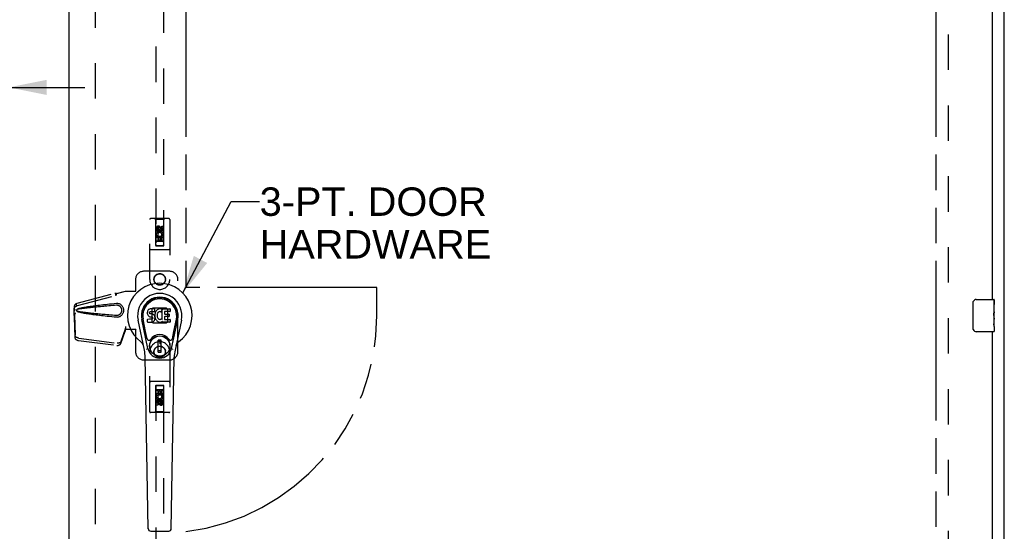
# Model space of a CAD drawing. Header units: inches. Extents: x 0 to 200, y 0 to 130.
# Tile 11 of 21: x 63 to 94, y 64 to 79. Entities that reach past the tile are written whole.
import ezdxf

# ---------------------------------------------------------------- set-up
doc = ezdxf.new("R2010")
doc.units = ezdxf.units.IN
doc.header["$LTSCALE"] = 11.011777
doc.header["$MEASUREMENT"] = 0
doc.linetypes.add('HIDDEN', pattern=[0.2, 0.1, -0.1])
doc.linetypes.add('PHANTOM', pattern=[0.8, 0.45, -0.05, 0.1, -0.05, 0.1, -0.05])
doc.layers.get('0').update_dxf_attribs({"linetype": 'CONTINUOUS'})
for name, color, linetype in [('02___PRT_ALL_AXES', 7, 'CONTINUOUS'), ('AVAILABLE_DOOR_SPACE', 7, 'CONTINUOUS'), ('DEFAULT_2', 8, 'HIDDEN'), ('DIMENSIONS', 7, 'CONTINUOUS')]:
    doc.layers.add(name, color=color, linetype=linetype)
doc.styles.get("Standard").update_dxf_attribs({"font": 'arial.ttf'})
doc.dimstyles.new('DIMSTYLE_1', dxfattribs={"dimtxt": 0.883298, "dimasz": 1.17773, "dimexe": 0.09, "dimexo": 0.07, "dimgap": 0.0375, "dimtad": 0, "dimtih": 1, "dimtoh": 1, "dimzin": 4, "dimdsep": 46, "dimtxsty": 'Standard', "dimblk": '_FILLED', "dimblk1": '_FILLED', "dimblk2": '_FILLED', "dimcen": 0.09, "dimazin": 1, "dimtfac": 1, "dimtdec": 3, "dimtofl": 0, "dimtmove": 0, "dimatfit": 3, "dimldrblk": '_FILLED', "dimfxl": 0, "dimtolj": 1, "dimtzin": 4, "dimarcsym": 0})
doc.dimstyles.get("Standard").update_dxf_attribs({"dimtxt": 1.001071, "dimasz": 1.17773, "dimexe": 0.09, "dimexo": 0.07, "dimgap": 0.09, "dimtad": 0, "dimtih": 1, "dimtoh": 1, "dimdec": 3, "dimzin": 4, "dimdsep": 46, "dimtxsty": 'Standard', "dimblk": '_FILLED', "dimblk1": '_FILLED', "dimblk2": '_FILLED', "dimcen": 0.09, "dimadec": 3, "dimazin": 1, "dimtp": 0.001, "dimtm": 0.001, "dimtfac": 1, "dimtdec": 3, "dimtofl": 0, "dimtmove": 0, "dimatfit": 3, "dimldrblk": '_FILLED', "dimfxl": 0, "dimtolj": 1, "dimtzin": 4, "dimarcsym": 0})

# ---------------------------------------------------------------- blocks, each defined once
blk = doc.blocks.new('_FILLED')
at = {"color": 0, "linetype": 'ByBlock'}
blk.add_solid([(0, 0), (-1, 0.2), (-1, -0.2)], dxfattribs=at)
blk = doc.blocks.new('*D10')
at = {"layer": 'DIMENSIONS', "color": 2, "linetype": 'Continuous'}
for p, q in [((59.315, 77.32), (57.244, 77.32)), ((62.94, 77.32), (65.296, 77.32))]:
    blk.add_line(p, q, dxfattribs=at)
at = {"layer": 'DIMENSIONS', "color": 2, "linetype": 'Continuous', "xscale": 1.1777301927, "yscale": 1.1777301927, "zscale": 1.1777301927}
blk.add_blockref('_FILLED', (59.315, 77.32), dxfattribs=at)
at = {"layer": 'DIMENSIONS', "color": 2, "linetype": 'Continuous', "xscale": 1.1777301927, "yscale": 1.1777301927, "zscale": 1.1777301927, "rotation": 180}
blk.add_blockref('_FILLED', (62.94, 77.32), dxfattribs=at)
at = {"layer": 'DIMENSIONS', "color": 2, "linetype": 'Continuous', "insert": (56.803, 77.761), "char_height": 0.8833, "width": 2.40034, "attachment_point": 3, "line_spacing_factor": 0.9}
blk.add_mtext('3.63', dxfattribs=at)
blk = doc.blocks.new('*D20')
at = {"layer": 'DIMENSIONS', "color": 2, "linetype": 'Continuous'}
for p, q in [((64.815, 80.531), (62.46, 80.531)), ((68.44, 80.531), (70.422, 80.531))]:
    blk.add_line(p, q, dxfattribs=at)
at = {"layer": 'DIMENSIONS', "color": 2, "linetype": 'Continuous', "xscale": 1.1777301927, "yscale": 1.1777301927, "zscale": 1.1777301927}
blk.add_blockref('_FILLED', (64.815, 80.531), dxfattribs=at)
at = {"layer": 'DIMENSIONS', "color": 2, "linetype": 'Continuous', "xscale": 1.1777301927, "yscale": 1.1777301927, "zscale": 1.1777301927, "rotation": 180}
blk.add_blockref('_FILLED', (68.44, 80.531), dxfattribs=at)
at = {"layer": 'DIMENSIONS', "color": 2, "linetype": 'Continuous', "insert": (70.863, 80.972), "char_height": 0.8833, "width": 2.40034, "attachment_point": 1, "line_spacing_factor": 0.9}
blk.add_mtext('3.63', dxfattribs=at)

msp = doc.modelspace()

# ---------------------------------------------------------------- linework, layer by layer
at = {"color": 3, "linetype": 'Continuous'}
for p, q in [((93.878, 40.339), (93.878, 100.131)), ((64.815, 41.089), (64.815, 99.381)), ((93.503, 93.985), (93.503, 70.735)), ((93.503, 69.735), (93.503, 46.485))]:
    msp.add_line(p, q, dxfattribs=at)
at = {"color": 7, "linetype": 'Continuous'}
for p, q in [((93.008, 70.735), (93.548, 70.735)), ((93.563, 70.72), (93.563, 70.581)), ((67.258, 70.395), (67.249, 70.373)), ((67.272, 70.415), (67.258, 70.395)), ((67.28, 70.423), (67.272, 70.415)), ((67.29, 70.429), (67.28, 70.423)), ((67.311, 70.439), (67.29, 70.429)), ((67.335, 70.446), (67.311, 70.439)), ((67.474, 70.446), (67.335, 70.446)), ((67.476, 70.403), (67.474, 70.446)), ((67.475, 70.38), (67.476, 70.403)), ((67.536, 70.401), (67.521, 70.384)), ((67.552, 70.416), (67.536, 70.401)), ((67.57, 70.429), (67.552, 70.416)), ((67.591, 70.438), (67.57, 70.429)), ((67.612, 70.443), (67.591, 70.438)), ((67.634, 70.445), (67.612, 70.443)), ((67.657, 70.444), (67.634, 70.445)), ((67.668, 70.443), (67.657, 70.444)), ((67.679, 70.439), (67.668, 70.443)), ((67.699, 70.422), (67.673, 70.354)), ((67.697, 70.427), (67.679, 70.439)), ((67.707, 70.119), (67.707, 70.444)), ((67.707, 70.444), (67.944, 70.444)), ((67.949, 70.44), (67.949, 70.365)), ((92.908, 69.835), (92.908, 70.635)), ((67.151, 69.165), (66.954, 70.091)), ((67.262, 69.212), (67.069, 70.116)), ((67.118, 69.89), (67.073, 70.117)), ((67.185, 69.743), (67.111, 70.124)), ((67.243, 70.349), (67.242, 70.325)), ((67.242, 70.325), (67.242, 70.302)), ((67.242, 70.302), (67.246, 70.278)), ((67.249, 70.373), (67.243, 70.349)), ((67.244, 70.04), (67.244, 70.115)), ((67.246, 70.278), (67.255, 70.256)), ((67.308, 70.12), (67.249, 70.119)), ((67.255, 70.256), (67.267, 70.236)), ((67.267, 70.236), (67.284, 70.218)), ((67.284, 70.218), (67.304, 70.205)), ((67.304, 70.205), (67.315, 70.201)), ((67.369, 70.12), (67.308, 70.12)), ((67.313, 70.329), (67.315, 70.344)), ((67.313, 70.314), (67.313, 70.329)), ((67.313, 70.306), (67.313, 70.314)), ((67.316, 70.299), (67.313, 70.306)), ((67.315, 70.344), (67.319, 70.351)), ((67.315, 70.201), (67.327, 70.199)), ((67.32, 70.293), (67.316, 70.299)), ((67.319, 70.351), (67.324, 70.355)), ((67.326, 70.289), (67.32, 70.293)), ((67.324, 70.355), (67.339, 70.36)), ((67.341, 70.285), (67.326, 70.289)), ((67.327, 70.199), (67.374, 70.199)), ((67.339, 70.36), (67.353, 70.361)), ((67.365, 70.285), (67.341, 70.285)), ((67.353, 70.361), (67.466, 70.361)), ((67.389, 70.284), (67.365, 70.285)), ((67.384, 70.121), (67.369, 70.12)), ((67.374, 70.199), (67.382, 70.198)), ((67.382, 70.198), (67.389, 70.195)), ((67.39, 70.124), (67.384, 70.121)), ((67.412, 70.279), (67.389, 70.284)), ((67.389, 70.195), (67.395, 70.191)), ((67.396, 70.13), (67.39, 70.124)), ((67.395, 70.191), (67.4, 70.185)), ((67.405, 70.142), (67.396, 70.13)), ((67.4, 70.185), (67.406, 70.171)), ((67.408, 70.149), (67.405, 70.142)), ((67.406, 70.171), (67.408, 70.156)), ((67.408, 70.156), (67.408, 70.149)), ((67.423, 70.274), (67.412, 70.279)), ((67.433, 70.267), (67.423, 70.274)), ((67.45, 70.251), (67.433, 70.267)), ((67.463, 70.23), (67.45, 70.251)), ((67.453, 70.071), (67.46, 70.081)), ((67.46, 70.081), (67.465, 70.092)), ((67.473, 70.208), (67.463, 70.23)), ((67.465, 70.092), (67.474, 70.114)), ((67.466, 70.361), (67.472, 70.361)), ((67.472, 70.361), (67.474, 70.367)), ((67.479, 70.185), (67.473, 70.208)), ((67.474, 70.367), (67.475, 70.38)), ((67.478, 70.282), (67.474, 70.238)), ((67.474, 70.238), (67.475, 70.216)), ((67.474, 70.114), (67.48, 70.137)), ((67.475, 70.216), (67.478, 70.194)), ((67.483, 70.304), (67.478, 70.282)), ((67.478, 70.194), (67.482, 70.172)), ((67.482, 70.161), (67.479, 70.185)), ((67.48, 70.137), (67.482, 70.161)), ((67.482, 70.172), (67.489, 70.151)), ((67.489, 70.326), (67.483, 70.304)), ((67.497, 70.346), (67.489, 70.326)), ((67.489, 70.151), (67.511, 70.111)), ((67.508, 70.366), (67.497, 70.346)), ((67.521, 70.384), (67.508, 70.366)), ((67.511, 70.111), (67.523, 70.093)), ((67.523, 70.093), (67.538, 70.076)), ((67.544, 70.254), (67.543, 70.227)), ((67.543, 70.227), (67.545, 70.213)), ((67.547, 70.28), (67.544, 70.254)), ((67.545, 70.213), (67.548, 70.201)), ((67.551, 70.293), (67.547, 70.28)), ((67.548, 70.201), (67.558, 70.176)), ((67.557, 70.305), (67.551, 70.293)), ((67.571, 70.328), (67.557, 70.305)), ((67.558, 70.176), (67.571, 70.153)), ((67.579, 70.338), (67.571, 70.328)), ((67.571, 70.153), (67.58, 70.143)), ((67.59, 70.346), (67.579, 70.338)), ((67.58, 70.143), (67.59, 70.134)), ((67.615, 70.356), (67.59, 70.346)), ((67.59, 70.134), (67.601, 70.126)), ((67.601, 70.126), (67.613, 70.122)), ((67.613, 70.122), (67.627, 70.119)), ((67.628, 70.36), (67.615, 70.356)), ((67.627, 70.119), (67.64, 70.119)), ((67.641, 70.359), (67.628, 70.36)), ((67.64, 70.119), (67.653, 70.121)), ((67.654, 70.356), (67.641, 70.359)), ((67.653, 70.121), (67.666, 70.125)), ((67.667, 70.351), (67.654, 70.356)), ((67.666, 70.125), (67.678, 70.13)), ((67.678, 70.13), (67.689, 70.138)), ((67.696, 70.137), (67.707, 70.119)), ((67.778, 70.356), (67.778, 70.289)), ((67.779, 70.198), (67.779, 70.12)), ((67.944, 70.361), (67.782, 70.361)), ((67.782, 70.284), (67.913, 70.284)), ((67.913, 70.202), (67.783, 70.202)), ((67.783, 70.116), (67.945, 70.116)), ((67.918, 70.28), (67.918, 70.207)), ((67.949, 70.111), (67.949, 70.039)), ((67.994, 69.212), (68.186, 70.116)), ((68.07, 69.743), (68.145, 70.124)), ((68.302, 70.091), (68.104, 69.165)), ((68.138, 69.89), (68.182, 70.117)), ((93.563, 70.35), (93.563, 70.319)), ((93.563, 70.153), (93.563, 70.12)), ((67.249, 70.035), (67.393, 70.035)), ((67.393, 70.035), (67.405, 70.036)), ((67.405, 70.036), (67.416, 70.04)), ((67.416, 70.04), (67.436, 70.054)), ((67.436, 70.054), (67.453, 70.071)), ((67.538, 70.076), (67.555, 70.061)), ((67.555, 70.061), (67.572, 70.048)), ((67.572, 70.048), (67.582, 70.042)), ((67.582, 70.042), (67.592, 70.039)), ((67.592, 70.039), (67.614, 70.033)), ((67.614, 70.033), (67.636, 70.031)), ((67.636, 70.031), (67.658, 70.034)), ((67.658, 70.034), (67.68, 70.04)), ((67.68, 70.04), (67.699, 70.052)), ((67.699, 70.052), (67.699, 70.052)), ((67.709, 70.052), (67.699, 70.052)), ((67.709, 70.039), (67.709, 70.052)), ((67.945, 70.035), (67.714, 70.035)), ((93.563, 69.896), (93.563, 69.75)), ((67.233, 69.518), (67.185, 69.743)), ((67.582, 69.103), (67.582, 69.477)), ((67.673, 69.477), (67.582, 69.477)), ((67.673, 69.103), (67.673, 69.477)), ((68.022, 69.518), (68.07, 69.743)), ((93.548, 69.735), (93.008, 69.735)), ((67.582, 69.438), (67.673, 69.438)), ((67.634, 69.438), (67.634, 69.359)), ((67.673, 69.359), (67.634, 69.359)), ((67.27, 63.619), (67.177, 68.94)), ((67.673, 69.143), (67.582, 69.143)), ((67.582, 69.103), (67.673, 69.103)), ((67.986, 63.619), (68.079, 68.94)), ((67.349, 63.542), (67.907, 63.542))]:
    msp.add_line(p, q, dxfattribs=at)
for points in [[(92.908, 70.635), (92.908, 70.641), (92.909, 70.647), (92.91, 70.653), (92.911, 70.659), (92.913, 70.665), (92.915, 70.671)], [(92.915, 69.799), (92.913, 69.804), (92.911, 69.81), (92.91, 69.816), (92.909, 69.822), (92.908, 69.829), (92.908, 69.835)], [(67.229, 69.182), (67.228, 69.187), (67.226, 69.193), (67.225, 69.199), (67.223, 69.204)], [(68.032, 69.204), (68.031, 69.199), (68.029, 69.193), (68.028, 69.187), (68.026, 69.182)]]:
    msp.add_lwpolyline(points, dxfattribs=at)
for radius in [0.317, 0.313]:
    msp.add_circle((67.628, 69.29), radius, dxfattribs=at)
for centre, radius, start, end in [((67.628, 70.235), 1.004, 305.5066, 234.4934), ((67.628, 70.235), 0.689, 347.9703, 192.0297), ((67.628, 70.235), 0.571, 347.9703, 192.0297), ((67.628, 70.225), 0.527, 348.9402, 191.0594), ((93.008, 70.635), 0.1, 90, 158.7946), ((93.548, 70.72), 0.015, 0, 90), ((67.695, 70.424), 0.00448, 339.0016, 51.8729), ((67.944, 70.44), 0.00448, 0, 90), ((67.249, 70.115), 0.00448, 90, 180.0119), ((67.668, 70.356), 0.00448, 246.1578, 339.0016), ((67.692, 70.134), 0.00448, 34.0893, 127.3444), ((67.782, 70.356), 0.00448, 90, 180), ((67.782, 70.289), 0.00448, 180, 270), ((67.783, 70.198), 0.00448, 90, 180), ((67.783, 70.12), 0.00448, 180, 270), ((67.913, 70.28), 0.00448, 0, 90), ((67.913, 70.207), 0.00448, 270, 360), ((67.944, 70.365), 0.00448, 270, 360), ((67.945, 70.111), 0.00448, 0, 90), ((67.249, 70.04), 0.00483, 180, 270), ((67.714, 70.039), 0.00448, 180, 270), ((67.945, 70.039), 0.00448, 270, 360), ((93.008, 69.835), 0.1, 201.1999, 270), ((67.291, 69.53), 0.0591, 192.0297, 324.5763), ((67.628, 69.29), 0.354, 35.4237, 144.5763), ((67.965, 69.53), 0.0591, 215.4237, 347.9703), ((93.548, 69.75), 0.015, 270, 360), ((66.93, 69.257), 0.197, 12.0297, 54.4934), ((65.996, 68.919), 1.181, 1, 12.0297), ((67.628, 69.29), 0.374, 192.0297, 347.9703), ((69.259, 68.919), 1.181, 167.9703, 179), ((68.325, 69.257), 0.197, 125.5066, 167.9703), ((67.349, 63.621), 0.0787, 181, 270), ((67.907, 63.621), 0.0787, 270, 359)]:
    msp.add_arc(centre, radius, start, end, dxfattribs=at)
msp.add_ellipse((67.628, 70.225), major_axis=(0, 0.565), ratio=0.999848, start_param=-1.76365, end_param=1.76365, dxfattribs=at)
at = {"layer": '02___PRT_ALL_AXES', "color": 8, "linetype": 'HIDDEN'}
for p, q in [((67.521, 72.858), (67.521, 72.95)), ((67.564, 72.858), (67.521, 72.858)), ((67.564, 72.95), (67.564, 72.858)), ((67.607, 72.921), (67.607, 72.95)), ((67.648, 72.964), (67.648, 72.918)), ((67.692, 72.921), (67.692, 73.014)), ((67.692, 73.014), (67.734, 73.014)), ((67.734, 73.014), (67.734, 72.921)), ((67.521, 72.545), (67.521, 72.701)), ((67.521, 72.701), (67.699, 72.701)), ((67.564, 72.545), (67.521, 72.545)), ((67.569, 72.726), (67.53, 72.709)), ((67.564, 72.659), (67.564, 72.545)), ((67.606, 72.659), (67.564, 72.659)), ((67.606, 72.567), (67.606, 72.659)), ((67.648, 72.567), (67.606, 72.567)), ((67.648, 72.659), (67.648, 72.567)), ((67.692, 72.659), (67.648, 72.659)), ((67.699, 72.701), (67.68, 72.714)), ((67.692, 72.545), (67.692, 72.659)), ((67.734, 72.545), (67.692, 72.545)), ((67.724, 72.705), (67.722, 72.701)), ((67.722, 72.701), (67.734, 72.701)), ((67.734, 72.701), (67.734, 72.545)), ((67.521, 67.924), (67.564, 67.924)), ((67.521, 67.768), (67.521, 67.924)), ((67.533, 67.768), (67.521, 67.768)), ((67.532, 67.765), (67.533, 67.768)), ((67.734, 67.768), (67.557, 67.768)), ((67.557, 67.768), (67.575, 67.755)), ((67.564, 67.924), (67.564, 67.811)), ((67.564, 67.811), (67.607, 67.811)), ((67.607, 67.903), (67.65, 67.903)), ((67.607, 67.811), (67.607, 67.903)), ((67.65, 67.903), (67.65, 67.811)), ((67.65, 67.811), (67.692, 67.811)), ((67.686, 67.744), (67.725, 67.761)), ((67.692, 67.924), (67.734, 67.924)), ((67.692, 67.811), (67.692, 67.924)), ((67.734, 67.924), (67.734, 67.768)), ((67.521, 67.456), (67.521, 67.548)), ((67.564, 67.456), (67.521, 67.456)), ((67.564, 67.548), (67.564, 67.456)), ((67.607, 67.506), (67.607, 67.552)), ((67.648, 67.548), (67.648, 67.52)), ((67.692, 67.612), (67.734, 67.612)), ((67.692, 67.52), (67.692, 67.612)), ((67.734, 67.612), (67.734, 67.52))]:
    msp.add_line(p, q, dxfattribs=at)
at = {"layer": '02___PRT_ALL_AXES', "color": 7, "linetype": 'Continuous'}
for p, q in [((93.563, 70.156), (93.563, 70.72)), ((93.563, 70.581), (93.556, 70.581)), ((93.556, 70.581), (93.556, 70.35)), ((93.563, 70.413), (93.556, 70.413)), ((93.563, 70.35), (93.556, 70.35)), ((93.563, 70.12), (93.556, 70.12)), ((93.556, 70.12), (93.556, 69.983)), ((93.563, 70.314), (93.557, 70.314)), ((93.561, 70.181), (93.559, 70.203)), ((93.561, 70.183), (93.563, 70.183)), ((93.563, 69.896), (93.563, 70.153)), ((93.557, 69.952), (93.563, 69.952)), ((93.563, 69.896), (93.563, 69.75))]:
    msp.add_line(p, q, dxfattribs=at)
for points in [[(93.559, 70.203), (93.559, 70.214), (93.558, 70.226), (93.557, 70.239), (93.556, 70.251), (93.556, 70.264), (93.556, 70.277), (93.556, 70.29), (93.556, 70.302), (93.557, 70.315), (93.558, 70.327), (93.558, 70.339)], [(93.563, 70.153), (93.563, 70.161), (93.562, 70.17), (93.561, 70.181)], [(93.557, 69.947), (93.557, 69.956), (93.556, 69.965), (93.556, 69.974), (93.556, 69.983)], [(93.56, 69.922), (93.559, 69.93), (93.558, 69.938), (93.557, 69.947)], [(93.563, 69.896), (93.563, 69.899), (93.562, 69.904), (93.562, 69.909), (93.56, 69.922)]]:
    msp.add_lwpolyline(points, dxfattribs=at)
at = {"layer": '02___PRT_ALL_AXES', "color": 8, "linetype": 'HIDDEN'}
for centre, radius in [((67.628, 72.907), 0.085), ((67.628, 71.36), 0.172), ((67.628, 69.11), 0.172), ((67.628, 67.562), 0.085)]:
    msp.add_circle(centre, radius, dxfattribs=at)
for centre, radius, start, end in [((67.585, 72.95), 0.0644, 12.2995, 180.0775), ((67.628, 72.751), 0.107, 334.2636, 203.4027), ((67.585, 72.95), 0.0219, 359.9011, 180), ((67.671, 72.921), 0.0635, 180, 360), ((67.67, 72.921), 0.0219, 190.307, 360), ((67.628, 72.751), 0.0639, 324.8895, 203.4026), ((67.628, 67.719), 0.107, 154.2636, 23.4027), ((67.628, 67.719), 0.0639, 144.8895, 23.4026), ((67.585, 67.548), 0.0635, 0, 180), ((67.586, 67.548), 0.0219, 10.307, 180), ((67.67, 67.52), 0.0644, 192.2995, 0.0775), ((67.67, 67.52), 0.0219, 179.9011, 360)]:
    msp.add_arc(centre, radius, start, end, dxfattribs=at)
at = {"layer": '02___PRT_ALL_AXES', "color": 7, "linetype": 'Continuous'}
msp.add_ellipse((93.3, 70.319), major_axis=(0.263, 0), ratio=0.432808, start_param=0, end_param=0.179988, dxfattribs=at)
at = {"layer": 'AVAILABLE_DOOR_SPACE', "color": 4, "linetype": 'PHANTOM'}
for p, q in [((68.44, 98.36), (68.44, 71.11)), ((91.753, 98.36), (91.753, 42.11)), ((74.378, 71.11), (68.44, 71.11)), ((74.378, 70.235), (74.378, 71.11))]:
    msp.add_line(p, q, dxfattribs=at)
msp.add_arc((67.628, 70.235), 6.75, 276.9135, 360, dxfattribs=at)
at = {"layer": 'DEFAULT_2', "color": 8, "linetype": 'HIDDEN'}
for p, q in [((65.628, 41.735), (65.628, 98.735)), ((92.128, 98.787), (92.128, 41.683)), ((67.503, 98.407), (67.503, 72.405)), ((67.753, 72.405), (67.753, 98.407)), ((67.315, 71.36), (67.315, 73.217)), ((67.91, 73.247), (67.345, 73.247)), ((67.498, 73.217), (67.468, 73.247)), ((67.498, 73.217), (67.501, 72.407)), ((67.758, 73.217), (67.498, 73.217)), ((67.754, 72.407), (67.758, 73.217)), ((67.758, 73.217), (67.788, 73.247)), ((67.94, 73.217), (67.94, 71.36)), ((67.628, 72.979), (67.565, 72.943)), ((67.565, 72.943), (67.565, 72.871)), ((67.565, 72.943), (67.575, 72.937)), ((67.565, 72.871), (67.575, 72.877)), ((67.565, 72.871), (67.628, 72.835)), ((67.628, 72.968), (67.575, 72.937)), ((67.575, 72.937), (67.575, 72.877)), ((67.575, 72.877), (67.628, 72.846)), ((67.628, 72.979), (67.628, 72.968)), ((67.69, 72.943), (67.628, 72.979)), ((67.68, 72.937), (67.628, 72.968)), ((67.628, 72.846), (67.68, 72.877)), ((67.628, 72.835), (67.69, 72.871)), ((67.628, 72.835), (67.628, 72.846)), ((67.69, 72.943), (67.68, 72.937)), ((67.68, 72.877), (67.68, 72.937)), ((67.69, 72.871), (67.68, 72.877)), ((67.69, 72.871), (67.69, 72.943)), ((67.755, 72.657), (67.5, 72.657)), ((67.713, 72.532), (67.543, 72.532)), ((67.91, 72.282), (67.345, 72.282)), ((67.501, 72.407), (67.754, 72.407)), ((67.503, 72.409), (67.753, 72.409)), ((67.503, 72.405), (67.753, 72.405)), ((66.878, 71.36), (66.878, 71.007)), ((67.94, 71.61), (67.128, 71.61)), ((68.19, 69.11), (68.19, 71.36)), ((66.873, 70.99), (66.878, 71.007)), ((66.881, 70.99), (66.878, 71.007)), ((65.057, 70.617), (66.248, 70.937)), ((65.071, 70.546), (66.261, 70.866)), ((66.261, 70.866), (66.248, 70.937)), ((66.249, 70.934), (66.248, 70.937)), ((66.249, 70.934), (66.263, 70.863)), ((66.263, 70.863), (66.261, 70.866)), ((66.288, 70.917), (66.56, 70.99)), ((66.295, 70.917), (66.288, 70.917)), ((66.295, 70.917), (66.567, 70.99)), ((66.56, 70.99), (66.881, 70.99)), ((64.97, 70.438), (64.972, 70.46)), ((64.97, 70.237), (64.97, 70.438)), ((64.976, 70.438), (64.97, 70.438)), ((64.976, 70.437), (64.976, 70.436)), ((64.976, 70.436), (64.977, 70.435)), ((64.977, 70.435), (64.977, 70.433)), ((64.977, 70.433), (64.978, 70.421)), ((64.978, 70.421), (64.979, 70.403)), ((64.979, 70.403), (64.98, 70.391)), ((64.98, 70.391), (64.981, 70.381)), ((64.991, 70.419), (64.998, 70.444)), ((65.024, 70.604), (65.038, 70.533)), ((66.307, 70.609), (66.284, 70.608)), ((67.39, 70.436), (67.426, 70.472)), ((67.39, 70.033), (67.39, 70.436)), ((67.426, 70.472), (67.829, 70.472)), ((67.829, 70.472), (67.865, 70.436)), ((67.865, 70.436), (67.865, 70.033)), ((64.978, 70.248), (64.965, 70.177)), ((64.966, 70.187), (64.965, 70.177)), ((64.965, 70.177), (64.984, 69.562)), ((64.967, 70.208), (64.966, 70.198)), ((64.966, 70.198), (64.966, 70.187)), ((64.976, 70.265), (64.967, 70.208)), ((64.992, 70.319), (64.97, 70.237)), ((64.97, 70.237), (64.976, 70.237)), ((64.978, 70.248), (64.998, 69.633)), ((64.999, 70.319), (64.998, 70.312)), ((66.429, 69.439), (66.561, 69.823)), ((66.548, 69.752), (66.561, 69.823)), ((66.553, 69.79), (66.548, 69.752)), ((66.557, 69.818), (66.553, 69.79)), ((66.56, 69.897), (66.56, 69.887)), ((66.56, 69.897), (66.56, 69.81)), ((66.56, 69.897), (66.567, 69.897)), ((66.56, 69.887), (66.56, 69.857)), ((66.56, 69.81), (66.881, 69.81)), ((66.561, 69.839), (66.561, 69.833)), ((66.567, 69.897), (66.567, 69.81)), ((66.873, 69.81), (66.878, 69.793)), ((66.881, 69.81), (66.878, 69.793)), ((66.878, 69.793), (66.878, 69.11)), ((67.426, 69.997), (67.39, 70.033)), ((67.829, 69.997), (67.426, 69.997)), ((67.865, 70.033), (67.829, 69.997)), ((65.115, 69.534), (66.302, 69.382)), ((66.416, 69.368), (66.548, 69.752)), ((65.101, 69.463), (66.289, 69.311)), ((67.128, 68.86), (67.94, 68.86)), ((67.315, 67.252), (67.315, 69.11)), ((67.94, 69.11), (67.94, 67.252)), ((67.91, 68.187), (67.345, 68.187)), ((67.501, 68.062), (67.498, 67.252)), ((67.501, 68.062), (67.754, 68.062)), ((67.753, 68.064), (67.503, 68.064)), ((67.503, 68.064), (67.503, 42.062)), ((67.753, 68.061), (67.503, 68.061)), ((67.753, 42.062), (67.753, 68.064)), ((67.758, 67.252), (67.754, 68.062)), ((67.5, 67.812), (67.755, 67.812)), ((67.543, 67.937), (67.713, 67.937)), ((67.628, 67.635), (67.565, 67.599)), ((67.628, 67.635), (67.628, 67.623)), ((67.69, 67.599), (67.628, 67.635)), ((67.565, 67.599), (67.565, 67.527)), ((67.565, 67.599), (67.575, 67.593)), ((67.565, 67.527), (67.575, 67.532)), ((67.565, 67.527), (67.628, 67.49)), ((67.628, 67.623), (67.575, 67.593)), ((67.575, 67.593), (67.575, 67.532)), ((67.575, 67.532), (67.628, 67.502)), ((67.68, 67.593), (67.628, 67.623)), ((67.628, 67.502), (67.68, 67.532)), ((67.628, 67.49), (67.69, 67.527)), ((67.628, 67.49), (67.628, 67.502)), ((67.69, 67.599), (67.68, 67.593)), ((67.68, 67.532), (67.68, 67.593)), ((67.69, 67.527), (67.68, 67.532)), ((67.69, 67.527), (67.69, 67.599)), ((67.91, 67.222), (67.345, 67.222)), ((67.498, 67.252), (67.468, 67.222)), ((67.758, 67.252), (67.498, 67.252)), ((67.758, 67.252), (67.788, 67.222))]:
    msp.add_line(p, q, dxfattribs=at)
for points in [[(66.249, 70.934), (66.252, 70.931), (66.256, 70.93), (66.259, 70.928), (66.261, 70.927), (66.264, 70.926), (66.267, 70.925), (66.269, 70.925), (66.272, 70.924)], [(66.263, 70.863), (66.265, 70.864), (66.268, 70.866), (66.27, 70.868), (66.272, 70.87), (66.273, 70.873), (66.275, 70.875), (66.276, 70.878), (66.277, 70.881), (66.278, 70.884), (66.279, 70.887), (66.28, 70.891), (66.281, 70.894), (66.282, 70.898), (66.283, 70.902), (66.284, 70.906), (66.285, 70.91)], [(66.272, 70.924), (66.276, 70.923), (66.279, 70.922), (66.282, 70.921), (66.285, 70.92), (66.288, 70.919), (66.292, 70.918), (66.295, 70.917)], [(66.285, 70.91), (66.286, 70.911), (66.287, 70.914), (66.289, 70.915), (66.291, 70.916), (66.293, 70.917)], [(66.285, 70.91), (66.286, 70.913), (66.288, 70.917)], [(64.972, 70.46), (64.973, 70.467), (64.975, 70.475), (64.979, 70.484), (64.984, 70.492), (64.989, 70.499), (64.997, 70.507), (65.005, 70.514), (65.015, 70.521), (65.026, 70.527), (65.038, 70.533)], [(64.974, 70.497), (64.974, 70.491), (64.973, 70.483), (64.973, 70.476), (64.973, 70.469), (64.972, 70.464), (64.972, 70.46)], [(64.974, 70.497), (64.974, 70.511), (64.976, 70.527), (64.979, 70.543), (64.984, 70.556), (64.99, 70.569), (64.998, 70.58), (65.006, 70.59), (65.015, 70.598), (65.024, 70.604)], [(64.974, 70.478), (64.974, 70.495), (64.974, 70.497)], [(64.981, 70.381), (64.98, 70.397), (64.979, 70.413), (64.978, 70.429), (64.977, 70.446), (64.976, 70.462), (64.974, 70.478)], [(64.976, 70.438), (64.976, 70.438), (64.976, 70.438), (64.976, 70.438), (64.976, 70.437), (64.976, 70.437)], [(64.981, 70.381), (64.983, 70.388), (64.984, 70.394), (64.986, 70.4), (64.987, 70.406), (64.989, 70.413), (64.991, 70.419)], [(65.024, 70.604), (65.032, 70.608), (65.04, 70.612), (65.049, 70.615), (65.057, 70.617)], [(65.038, 70.533), (65.046, 70.537), (65.054, 70.541), (65.062, 70.544), (65.071, 70.546)], [(65.066, 70.435), (65.06, 70.432), (65.054, 70.428), (65.05, 70.423), (65.046, 70.418), (65.043, 70.412), (65.042, 70.406), (65.041, 70.4), (65.042, 70.394), (65.043, 70.388), (65.046, 70.382), (65.05, 70.377), (65.054, 70.372), (65.059, 70.368), (65.066, 70.365)], [(65.065, 70.424), (65.06, 70.422), (65.056, 70.42), (65.052, 70.416), (65.049, 70.413), (65.047, 70.409), (65.045, 70.404), (65.045, 70.4), (65.046, 70.395), (65.047, 70.391), (65.049, 70.387), (65.052, 70.383), (65.056, 70.38), (65.06, 70.377), (65.065, 70.376)], [(66.284, 70.554), (66.22, 70.549), (66.159, 70.544), (66.1, 70.539), (66.043, 70.534), (65.988, 70.529), (65.936, 70.525), (65.885, 70.52), (65.836, 70.516), (65.789, 70.511), (65.744, 70.507), (65.701, 70.503), (65.66, 70.499), (65.62, 70.496), (65.583, 70.492), (65.547, 70.488), (65.512, 70.485), (65.48, 70.481), (65.448, 70.478), (65.418, 70.475), (65.389, 70.472), (65.361, 70.469), (65.333, 70.465), (65.306, 70.462), (65.279, 70.459), (65.252, 70.455), (65.226, 70.452), (65.199, 70.448), (65.172, 70.444), (65.145, 70.44), (65.118, 70.435), (65.092, 70.43), (65.065, 70.424)], [(66.284, 70.608), (66.209, 70.6), (66.137, 70.593), (66.067, 70.586), (66.001, 70.579), (65.937, 70.572), (65.876, 70.565), (65.817, 70.559), (65.76, 70.552), (65.706, 70.546), (65.654, 70.539), (65.604, 70.533), (65.557, 70.527), (65.511, 70.521), (65.467, 70.515), (65.424, 70.509), (65.384, 70.503), (65.345, 70.497), (65.308, 70.491), (65.273, 70.485), (65.239, 70.479), (65.206, 70.472), (65.175, 70.466), (65.145, 70.459), (65.117, 70.452), (65.091, 70.444), (65.066, 70.435)], [(66.284, 70.192), (66.307, 70.191), (66.329, 70.192), (66.352, 70.196), (66.373, 70.203), (66.394, 70.212), (66.414, 70.223), (66.433, 70.236), (66.449, 70.251), (66.463, 70.267), (66.475, 70.283), (66.485, 70.299), (66.493, 70.316), (66.5, 70.333), (66.504, 70.35), (66.508, 70.366), (66.51, 70.383), (66.51, 70.4), (66.51, 70.416), (66.508, 70.433), (66.504, 70.45), (66.5, 70.467), (66.493, 70.484), (66.485, 70.5), (66.475, 70.517), (66.463, 70.533), (66.449, 70.549), (66.433, 70.563), (66.414, 70.577), (66.394, 70.588), (66.373, 70.597), (66.352, 70.603), (66.329, 70.607), (66.307, 70.609)], [(66.284, 70.245), (66.293, 70.245), (66.303, 70.245), (66.312, 70.246), (66.321, 70.247), (66.331, 70.249), (66.34, 70.251), (66.349, 70.254), (66.357, 70.258), (66.366, 70.262), (66.374, 70.266), (66.382, 70.272), (66.39, 70.278), (66.398, 70.285), (66.407, 70.293), (66.414, 70.302), (66.422, 70.312), (66.428, 70.323), (66.434, 70.334), (66.439, 70.345), (66.442, 70.357), (66.445, 70.367), (66.447, 70.378), (66.448, 70.389), (66.448, 70.399), (66.448, 70.409), (66.447, 70.42), (66.445, 70.431), (66.443, 70.441), (66.439, 70.453), (66.435, 70.464), (66.429, 70.475), (66.423, 70.486), (66.416, 70.496), (66.408, 70.506), (66.4, 70.514), (66.391, 70.521), (66.383, 70.527), (66.375, 70.533), (66.366, 70.538), (66.358, 70.542), (66.349, 70.545), (66.34, 70.548), (66.331, 70.551), (66.322, 70.553), (66.312, 70.554), (66.303, 70.555), (66.293, 70.555), (66.284, 70.554)], [(64.999, 70.319), (64.994, 70.299), (64.989, 70.28), (64.983, 70.261), (64.978, 70.243), (64.973, 70.225), (64.967, 70.208)], [(64.992, 70.319), (64.989, 70.309), (64.987, 70.3), (64.984, 70.29), (64.981, 70.281), (64.979, 70.273), (64.976, 70.265)], [(64.976, 70.265), (64.976, 70.262), (64.977, 70.259), (64.977, 70.256), (64.978, 70.254), (64.978, 70.251), (64.978, 70.248)], [(65.065, 70.376), (65.092, 70.37), (65.118, 70.364), (65.145, 70.36), (65.172, 70.356), (65.198, 70.352), (65.225, 70.348), (65.252, 70.344), (65.279, 70.341), (65.306, 70.338), (65.333, 70.334), (65.36, 70.331), (65.388, 70.328), (65.417, 70.325), (65.448, 70.322), (65.479, 70.318), (65.512, 70.315), (65.546, 70.311), (65.582, 70.308), (65.62, 70.304), (65.659, 70.3), (65.7, 70.297), (65.743, 70.292), (65.788, 70.288), (65.835, 70.284), (65.884, 70.28), (65.935, 70.275), (65.988, 70.271), (66.043, 70.266), (66.1, 70.261), (66.159, 70.256), (66.22, 70.251), (66.284, 70.245)], [(65.066, 70.365), (65.09, 70.356), (65.116, 70.348), (65.144, 70.341), (65.173, 70.334), (65.204, 70.328), (65.236, 70.322), (65.27, 70.315), (65.305, 70.309), (65.342, 70.303), (65.381, 70.297), (65.421, 70.291), (65.463, 70.285), (65.507, 70.279), (65.552, 70.273), (65.6, 70.267), (65.65, 70.261), (65.702, 70.254), (65.756, 70.248), (65.813, 70.241), (65.872, 70.235), (65.934, 70.228), (65.998, 70.221), (66.065, 70.214), (66.135, 70.207), (66.208, 70.199), (66.284, 70.192)], [(66.56, 69.87), (66.56, 69.862), (66.559, 69.849), (66.558, 69.835), (66.557, 69.819), (66.555, 69.801), (66.553, 69.79)], [(66.567, 69.897), (66.565, 69.877), (66.562, 69.857), (66.56, 69.837), (66.557, 69.818)], [(66.56, 69.857), (66.56, 69.848), (66.561, 69.839)], [(66.561, 69.833), (66.561, 69.831), (66.561, 69.828), (66.561, 69.826), (66.561, 69.823)], [(64.984, 69.562), (64.985, 69.551), (64.988, 69.54), (64.994, 69.528), (65, 69.518), (65.009, 69.508), (65.019, 69.498), (65.03, 69.489), (65.043, 69.482), (65.057, 69.475), (65.071, 69.47), (65.086, 69.466), (65.101, 69.463)], [(65.115, 69.534), (65.1, 69.537), (65.085, 69.541), (65.07, 69.546), (65.057, 69.553), (65.044, 69.56), (65.033, 69.569), (65.022, 69.579), (65.014, 69.589), (65.007, 69.6), (65.002, 69.611), (64.999, 69.622), (64.998, 69.633)], [(66.289, 69.311), (66.303, 69.31), (66.317, 69.31), (66.331, 69.311), (66.345, 69.313), (66.357, 69.317), (66.369, 69.321), (66.38, 69.327), (66.39, 69.334), (66.399, 69.341), (66.406, 69.35), (66.412, 69.359), (66.416, 69.368)], [(66.429, 69.439), (66.425, 69.43), (66.419, 69.421), (66.412, 69.412), (66.404, 69.405), (66.394, 69.398), (66.383, 69.392), (66.371, 69.388), (66.358, 69.384), (66.345, 69.382), (66.331, 69.381), (66.317, 69.381), (66.302, 69.382)]]:
    msp.add_lwpolyline(points, dxfattribs=at)
for centre, radius in [((67.628, 72.907), 0.0845), ((67.628, 71.36), 0.18), ((67.628, 69.11), 0.18), ((67.628, 67.562), 0.0845)]:
    msp.add_circle(centre, radius, dxfattribs=at)
for centre, radius, start, end in [((67.345, 73.217), 0.03, 90, 180), ((67.91, 73.217), 0.03, 0, 90), ((67.543, 72.492), 0.04, 90, 180), ((67.713, 72.492), 0.04, 0, 90), ((67.345, 72.312), 0.03, 180, 270), ((67.543, 72.447), 0.04, 180, 270), ((67.713, 72.447), 0.04, 270, 360), ((67.91, 72.312), 0.03, 270, 360), ((67.128, 71.36), 0.25, 90, 180), ((67.628, 71.36), 0.312, 180, 360), ((67.94, 71.36), 0.25, 0, 90), ((67.628, 69.11), 0.312, 0, 180), ((67.128, 69.11), 0.25, 180, 270), ((67.94, 69.11), 0.25, 270, 360), ((67.345, 68.157), 0.03, 90, 180), ((67.543, 68.022), 0.04, 90, 180), ((67.543, 67.977), 0.04, 180, 270), ((67.713, 68.022), 0.04, 0, 90), ((67.713, 67.977), 0.04, 270, 360), ((67.91, 68.157), 0.03, 0, 90), ((67.345, 67.252), 0.03, 180, 270), ((67.91, 67.252), 0.03, 270, 360)]:
    msp.add_arc(centre, radius, start, end, dxfattribs=at)
msp.add_ellipse((64.996, 70.312), major_axis=(0.02, 0.0746), ratio=0.018459, start_param=-3.136658, end_param=-1.565862, dxfattribs=at)

# ---------------------------------------------------------------- texts
at = {"layer": 'DIMENSIONS', "color": 2, "linetype": 'Continuous', "insert": (70.733, 74.215), "char_height": 0.8833, "width": 7.18459, "attachment_point": 1, "line_spacing_factor": 0.9}
msp.add_mtext('3-PT. DOOR\\PHARDWARE', dxfattribs=at)

# ---------------------------------------------------------------- dimensions: what is measured, and where the dimension line sits
at = {"layer": 'DIMENSIONS', "color": 2, "linetype": 'Continuous'}
dim = msp.add_linear_dim(base=(64.815243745, 80.530836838), p1=(68.440243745, 71.10985387), p2=(64.815243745, 99.36085387), angle=180, dimstyle='DIMSTYLE_1', dxfattribs=at)
dim.commit()
dim.dimension.update_dxf_attribs({"geometry": '*D20', "text_midpoint": (72.062243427, 80.525911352), "dimtype": 160})
dim = msp.add_linear_dim(base=(62.940243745, 77.319751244), p1=(59.315243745, 98.35985387), p2=(62.940243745, 41.10885387), dimstyle='DIMSTYLE_1', dxfattribs=at)
dim.commit()
dim.dimension.update_dxf_attribs({"geometry": '*D10', "text_midpoint": (55.601260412, 77.314826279), "dimtype": 160})

# ---------------------------------------------------------------- leaders
at = {"layer": 'DIMENSIONS', "color": 2, "linetype": 'Continuous', "annotation_type": 0, "has_hookline": 1, "hookline_direction": 1, "text_width": 7.033}
msp.add_leader([(68.344, 70.938), (69.845, 73.773), (70.733, 73.773)], dimstyle='Standard', override={"dimtad": 0}, dxfattribs=at)

doc.saveas('drawing.dxf')
